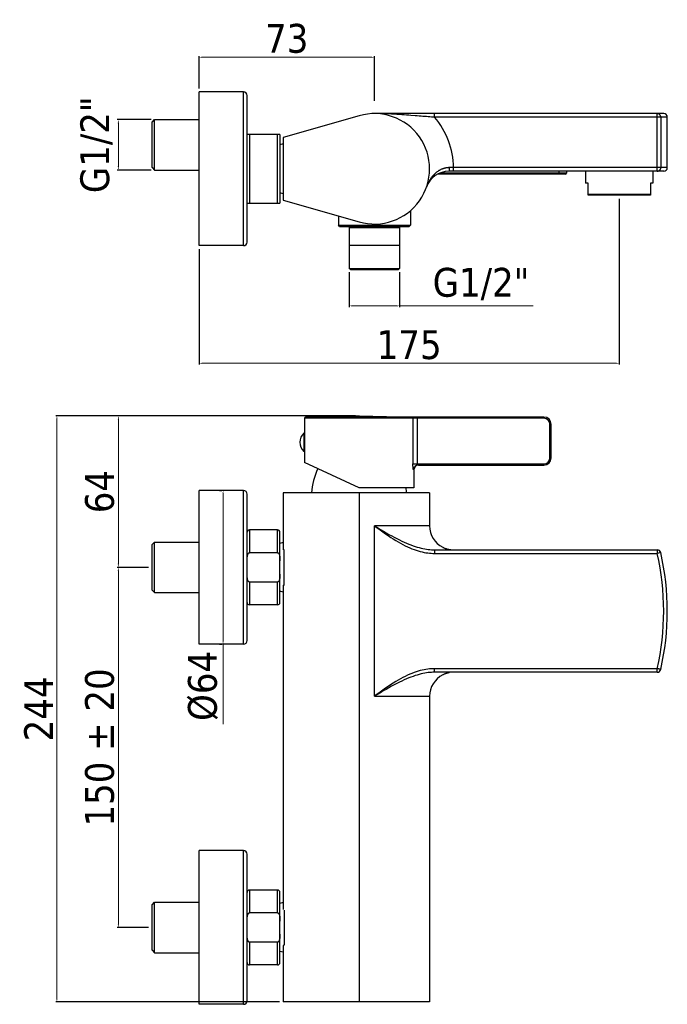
# Model space of a CAD drawing. Header units: millimetres. Extents: x 2018 to 2287, y 327 to 738.
import ezdxf

# ---------------------------------------------------------------- set-up
doc = ezdxf.new("R2010")
doc.units = ezdxf.units.MM
doc.layers.add('QUOTA', color=5, linetype='Continuous')
doc.styles.add('ISO', font='tahoma.ttf')
doc.dimstyles.new('ISO-25', dxfattribs={"dimtxt": 12, "dimasz": 1.5, "dimexe": 0.5, "dimexo": 1.5, "dimgap": 1.5, "dimtad": 1, "dimdec": 1, "dimtxsty": 'ISO', "dimcen": 2.5, "dimclrd": 7, "dimclre": 7, "dimclrt": 7, "dimadec": 0, "dimazin": 0, "dimtfac": 1, "dimtdec": 1, "dimtmove": 0, "dimatfit": 3, "dimfxl": 1, "dimlwd": 13, "dimarcsym": 0})

# ---------------------------------------------------------------- blocks, each defined once
blk = doc.blocks.new('*D10')
at = {"color": 7, "lineweight": -2, "transparency": 16777216}
for p, q in [((2157.4, 572.49), (2032.55, 572.49)), ((2125.76, 328.39), (2032.55, 328.39))]:
    blk.add_line(p, q, dxfattribs=at)
at = {"color": 7, "lineweight": 13, "transparency": 16777216}
blk.add_line((2033.05, 570.99), (2033.05, 329.89), dxfattribs=at)
at = {"color": 7, "transparency": 16777216}
for points in [[(2032.8, 570.99), (2033.3, 570.99), (2033.05, 572.49)], [(2032.8, 329.89), (2033.3, 329.89), (2033.05, 328.39)]]:
    blk.add_solid(points, dxfattribs=at)
at = {"layer": 'Defpoints', "color": 0, "transparency": 16777216}
for p in [(2158.9, 572.49), (2033.05, 328.39), (2127.26, 328.39)]:
    blk.add_point(p, dxfattribs=at)
at = {"color": 7, "transparency": 16777216, "insert": (2025.43, 450.44), "char_height": 12, "attachment_point": 5, "rotation": 90, "style": 'ISO'}
blk.add_mtext('244', dxfattribs=at)
blk = doc.blocks.new('*D7')
at = {"color": 7, "lineweight": -2, "transparency": 16777216}
for p, q in [((2071.26, 509.39), (2058.14, 509.39)), ((2071.26, 359.39), (2058.14, 359.39))]:
    blk.add_line(p, q, dxfattribs=at)
at = {"color": 7, "lineweight": 13, "transparency": 16777216}
blk.add_line((2058.64, 507.89), (2058.64, 360.89), dxfattribs=at)
at = {"color": 7, "transparency": 16777216}
for points in [[(2058.39, 507.89), (2058.89, 507.89), (2058.64, 509.39)], [(2058.39, 360.89), (2058.89, 360.89), (2058.64, 359.39)]]:
    blk.add_solid(points, dxfattribs=at)
at = {"layer": 'Defpoints', "color": 0, "transparency": 16777216}
for p in [(2072.76, 509.39), (2058.64, 359.39), (2072.76, 359.39)]:
    blk.add_point(p, dxfattribs=at)
at = {"color": 7, "transparency": 16777216, "insert": (2050.89, 434.39), "char_height": 12, "attachment_point": 5, "rotation": 90, "style": 'ISO'}
blk.add_mtext('150 ± 20', dxfattribs=at)
blk = doc.blocks.new('*D11')
at = {"color": 7, "lineweight": -2, "transparency": 16777216}
for p, q in [((2267.26, 662.89), (2267.26, 593.91)), ((2092.26, 641.89), (2092.26, 593.91))]:
    blk.add_line(p, q, dxfattribs=at)
at = {"color": 7, "lineweight": 13, "transparency": 16777216}
blk.add_line((2093.76, 594.41), (2265.76, 594.41), dxfattribs=at)
at = {"color": 7, "transparency": 16777216}
for points in [[(2093.76, 594.66), (2093.76, 594.16), (2092.26, 594.41)], [(2265.76, 594.66), (2265.76, 594.16), (2267.26, 594.41)]]:
    blk.add_solid(points, dxfattribs=at)
at = {"layer": 'Defpoints', "color": 0, "transparency": 16777216}
for p in [(2267.26, 664.39), (2092.26, 643.39), (2267.26, 594.41)]:
    blk.add_point(p, dxfattribs=at)
at = {"color": 7, "transparency": 16777216, "insert": (2179.76, 602.05), "char_height": 12, "attachment_point": 5, "style": 'ISO'}
blk.add_mtext('175', dxfattribs=at)
blk = doc.blocks.new('*D12')
at = {"color": 7, "lineweight": -2, "transparency": 16777216}
for p, q in [((2157.4, 572.49), (2058.14, 572.49)), ((2060.14, 509.39), (2059.14, 509.39))]:
    blk.add_line(p, q, dxfattribs=at)
at = {"color": 7, "lineweight": 13, "transparency": 16777216}
blk.add_line((2058.64, 510.89), (2058.64, 570.99), dxfattribs=at)
at = {"color": 7, "transparency": 16777216}
for points in [[(2058.39, 570.99), (2058.89, 570.99), (2058.64, 572.49)], [(2058.39, 510.89), (2058.89, 510.89), (2058.64, 509.39)]]:
    blk.add_solid(points, dxfattribs=at)
at = {"layer": 'Defpoints', "color": 0, "transparency": 16777216}
for p in [(2058.64, 572.49), (2158.9, 572.49), (2058.64, 509.39)]:
    blk.add_point(p, dxfattribs=at)
at = {"color": 7, "transparency": 16777216, "insert": (2050.9, 540.94), "char_height": 12, "attachment_point": 5, "rotation": 90, "style": 'ISO'}
blk.add_mtext('64', dxfattribs=at)
blk = doc.blocks.new('*D13')
at = {"color": 7, "lineweight": -2, "transparency": 16777216}
for p, q in [((2154.76, 632.39), (2154.76, 617.8)), ((2175.76, 632.39), (2175.76, 617.8))]:
    blk.add_line(p, q, dxfattribs=at)
at = {"color": 7, "lineweight": 13, "transparency": 16777216}
for p, q in [((2156.26, 618.3), (2174.26, 618.3)), ((2175.76, 618.3), (2231.44, 618.3))]:
    blk.add_line(p, q, dxfattribs=at)
at = {"color": 7, "transparency": 16777216}
for points in [[(2156.26, 618.55), (2156.26, 618.05), (2154.76, 618.3)], [(2174.26, 618.55), (2174.26, 618.05), (2175.76, 618.3)]]:
    blk.add_solid(points, dxfattribs=at)
at = {"layer": 'Defpoints', "color": 0, "transparency": 16777216}
for p in [(2154.76, 633.89), (2175.76, 633.89), (2175.76, 618.3)]:
    blk.add_point(p, dxfattribs=at)
at = {"color": 7, "transparency": 16777216, "insert": (2209.68, 627.37), "char_height": 12, "attachment_point": 5, "style": 'ISO'}
blk.add_mtext('G1/2"', dxfattribs=at)
blk = doc.blocks.new('*D8')
at = {"layer": 'Defpoints', "color": 0, "transparency": 16777216}
for p in [(2058.64, 695.89), (2073.76, 695.89), (2073.76, 674.89)]:
    blk.add_point(p, dxfattribs=at)
at = {"layer": 'QUOTA', "color": 7, "lineweight": -2, "transparency": 16777216}
for p, q in [((2072.26, 695.89), (2058.14, 695.89)), ((2072.26, 674.89), (2058.14, 674.89))]:
    blk.add_line(p, q, dxfattribs=at)
at = {"layer": 'QUOTA', "color": 7, "lineweight": 13, "transparency": 16777216}
blk.add_line((2058.64, 676.39), (2058.64, 694.39), dxfattribs=at)
at = {"layer": 'QUOTA', "color": 7, "transparency": 16777216}
for points in [[(2058.39, 694.39), (2058.89, 694.39), (2058.64, 695.89)], [(2058.39, 676.39), (2058.89, 676.39), (2058.64, 674.89)]]:
    blk.add_solid(points, dxfattribs=at)
at = {"layer": 'QUOTA', "color": 7, "transparency": 16777216, "insert": (2049.57, 685.39), "char_height": 12, "attachment_point": 5, "rotation": 90, "style": 'ISO'}
blk.add_mtext('G1/2"', dxfattribs=at)
blk = doc.blocks.new('*D9')
at = {"color": 7, "lineweight": -2, "transparency": 16777216}
for p, q in [((2092.26, 708.89), (2092.26, 722.38)), ((2165.26, 703.7), (2165.26, 722.38))]:
    blk.add_line(p, q, dxfattribs=at)
at = {"color": 7, "lineweight": 13, "transparency": 16777216}
blk.add_line((2093.76, 721.88), (2163.76, 721.88), dxfattribs=at)
at = {"color": 7, "transparency": 16777216}
for points in [[(2093.76, 722.13), (2093.76, 721.63), (2092.26, 721.88)], [(2163.76, 722.13), (2163.76, 721.63), (2165.26, 721.88)]]:
    blk.add_solid(points, dxfattribs=at)
at = {"layer": 'Defpoints', "color": 0, "transparency": 16777216}
for p in [(2165.26, 721.88), (2092.26, 707.39), (2165.26, 702.2)]:
    blk.add_point(p, dxfattribs=at)
at = {"color": 7, "transparency": 16777216, "insert": (2128.76, 729.63), "char_height": 12, "attachment_point": 5, "style": 'ISO'}
blk.add_mtext('73', dxfattribs=at)
blk = doc.blocks.new('*D14')
at = {"color": 7, "lineweight": -2, "transparency": 16777216}
for p, q in [((2100.76, 541.39), (2101.76, 541.39)), ((2100.76, 477.39), (2101.76, 477.39))]:
    blk.add_line(p, q, dxfattribs=at)
at = {"color": 7, "lineweight": 13, "transparency": 16777216}
for p, q in [((2102.26, 539.89), (2102.26, 478.89)), ((2102.26, 477.39), (2102.26, 444.14))]:
    blk.add_line(p, q, dxfattribs=at)
at = {"color": 7, "transparency": 16777216}
for points in [[(2102.01, 539.89), (2102.51, 539.89), (2102.26, 541.39)], [(2102.01, 478.89), (2102.51, 478.89), (2102.26, 477.39)]]:
    blk.add_solid(points, dxfattribs=at)
at = {"layer": 'Defpoints', "color": 0, "transparency": 16777216}
for p in [(2102.26, 541.39), (2102.26, 477.39), (2102.26, 477.39)]:
    blk.add_point(p, dxfattribs=at)
at = {"color": 7, "transparency": 16777216, "insert": (2093.92, 460.01), "char_height": 12, "attachment_point": 5, "rotation": 90, "style": 'ISO'}
blk.add_mtext('%%C64', dxfattribs=at)

msp = doc.modelspace()

# ---------------------------------------------------------------- linework, layer by layer
at = {"color": 7, "linetype": 'Continuous'}
for p, q in [((2092.26, 643.39), (2092.26, 707.39)), ((2110.76, 707.39), (2092.26, 707.39)), ((2110.76, 643.39), (2110.76, 707.39)), ((2112.26, 644.89), (2112.26, 705.89)), ((2158.9, 697.49), (2127.26, 688.39)), ((2285.76, 698.39), (2165.26, 698.39)), ((2190.29, 696.89), (2190.29, 698.39)), ((2283.07, 674.39), (2283.07, 698.39)), ((2072.76, 694.89), (2073.76, 695.89)), ((2072.76, 675.89), (2072.76, 694.89)), ((2073.76, 674.89), (2073.76, 695.89)), ((2073.76, 695.89), (2092.26, 695.89)), ((2287.26, 696.89), (2190.29, 696.89)), ((2284.53, 696.89), (2284.53, 675.89)), ((2287.26, 675.89), (2287.26, 696.89)), ((2125.96, 689.74), (2112.26, 689.74)), ((2113.26, 689.74), (2113.26, 661.04)), ((2124.96, 661.04), (2124.96, 689.74)), ((2125.96, 689.74), (2125.96, 661.04)), ((2127.26, 685.73), (2125.96, 685.32)), ((2127.26, 688.39), (2127.26, 662.39)), ((2072.76, 675.89), (2073.76, 674.89)), ((2073.76, 674.89), (2092.26, 674.89)), ((2285.76, 674.39), (2196.37, 674.39)), ((2198.26, 675.89), (2196.62, 675.89)), ((2287.26, 675.89), (2198.26, 675.89)), ((2198.26, 674.39), (2198.26, 675.89)), ((2253.26, 674.39), (2253.26, 669.39)), ((2281.26, 674.39), (2281.26, 669.39)), ((2254.26, 669.39), (2253.26, 669.39)), ((2254.26, 664.39), (2254.26, 669.39)), ((2280.26, 669.39), (2280.26, 664.39)), ((2281.26, 669.39), (2280.26, 669.39)), ((2127.26, 665.04), (2125.96, 665.45)), ((2254.26, 664.89), (2280.26, 664.89)), ((2280.26, 664.39), (2254.26, 664.39)), ((2112.26, 661.04), (2125.96, 661.04)), ((2127.26, 662.39), (2158.9, 653.28)), ((2180.26, 657.96), (2180.26, 651.89)), ((2150.26, 655.77), (2150.26, 651.89)), ((2150.26, 651.89), (2180.26, 651.89)), ((2150.76, 651.39), (2150.26, 651.89)), ((2150.76, 651.39), (2179.76, 651.39)), ((2155.26, 651.39), (2154.76, 650.89)), ((2154.76, 650.89), (2154.76, 633.89)), ((2154.76, 650.89), (2175.76, 650.89)), ((2175.26, 651.39), (2175.76, 650.89)), ((2175.76, 650.89), (2175.76, 633.89)), ((2179.76, 651.39), (2180.26, 651.89)), ((2110.76, 643.39), (2092.26, 643.39)), ((2175.76, 643.39), (2154.76, 643.39)), ((2154.76, 633.89), (2175.76, 633.89)), ((2155.26, 633.39), (2154.76, 633.89)), ((2155.26, 633.39), (2175.26, 633.39)), ((2175.26, 633.39), (2175.76, 633.89)), ((2092.26, 477.39), (2092.26, 541.39)), ((2110.76, 541.39), (2092.26, 541.39)), ((2110.76, 477.39), (2110.76, 541.39)), ((2112.26, 478.89), (2112.26, 539.89)), ((2127.26, 540.39), (2127.26, 516.88)), ((2188.26, 540.39), (2127.26, 540.39)), ((2158.9, 540.39), (2158.9, 328.39)), ((2188.26, 540.39), (2188.26, 526.69)), ((2113.26, 524.99), (2113.26, 515.51)), ((2124.96, 524.99), (2113.26, 524.99)), ((2124.96, 515.51), (2124.96, 524.99)), ((2165.26, 455.69), (2165.26, 526.69)), ((2188.26, 526.69), (2168.63, 526.69)), ((2125.96, 494.79), (2125.96, 523.99)), ((2072.76, 518.89), (2073.76, 519.89)), ((2072.76, 499.89), (2072.76, 518.89)), ((2073.76, 498.89), (2073.76, 519.89)), ((2073.76, 519.89), (2092.26, 519.89)), ((2127.26, 519.74), (2125.96, 519.33)), ((2124.96, 515.51), (2113.26, 515.51)), ((2127.76, 502.16), (2127.76, 516.62)), ((2190.29, 516.69), (2283.07, 516.69)), ((2190.29, 516.69), (2190.29, 515.19)), ((2190.29, 515.19), (2283.07, 515.19)), ((2283.07, 516.69), (2283.07, 515.19)), ((2284.53, 515.52), (2283.07, 515.19)), ((2124.96, 503.27), (2113.26, 503.27)), ((2113.26, 503.27), (2113.26, 493.79)), ((2124.96, 493.79), (2124.96, 503.27)), ((2127.26, 501.91), (2127.26, 366.88)), ((2072.76, 499.89), (2073.76, 498.89)), ((2073.76, 498.89), (2092.26, 498.89)), ((2127.26, 499.05), (2125.96, 499.45)), ((2124.96, 493.79), (2113.26, 493.79)), ((2110.76, 477.39), (2092.26, 477.39)), ((2283.07, 467.19), (2190.29, 467.19)), ((2190.29, 465.69), (2190.29, 467.19)), ((2283.07, 465.69), (2190.29, 465.69)), ((2283.07, 465.69), (2283.07, 467.19)), ((2165.26, 455.69), (2188.26, 455.69)), ((2188.26, 455.69), (2188.26, 328.39)), ((2092.26, 327.39), (2092.26, 391.39)), ((2110.76, 391.39), (2092.26, 391.39)), ((2110.76, 327.39), (2110.76, 391.39)), ((2112.26, 328.89), (2112.26, 389.89)), ((2113.26, 374.99), (2113.26, 365.51)), ((2124.96, 374.99), (2113.26, 374.99)), ((2124.96, 365.51), (2124.96, 374.99)), ((2125.96, 344.79), (2125.96, 373.99)), ((2072.76, 368.89), (2073.76, 369.89)), ((2073.76, 348.89), (2073.76, 369.89)), ((2073.76, 369.89), (2092.26, 369.89)), ((2127.26, 369.74), (2125.96, 369.33)), ((2072.76, 349.89), (2072.76, 368.89)), ((2124.96, 365.51), (2113.26, 365.51)), ((2127.76, 366.62), (2127.76, 352.16)), ((2113.26, 353.27), (2113.26, 343.79)), ((2124.96, 353.27), (2113.26, 353.27)), ((2124.96, 343.79), (2124.96, 353.27)), ((2072.76, 349.89), (2073.76, 348.89)), ((2073.76, 348.89), (2092.26, 348.89)), ((2127.26, 349.05), (2125.96, 349.45)), ((2127.26, 351.91), (2127.26, 328.39)), ((2124.96, 343.79), (2113.26, 343.79)), ((2188.26, 328.39), (2127.26, 328.39)), ((2110.76, 327.39), (2092.26, 327.39))]:
    msp.add_line(p, q, dxfattribs=at)
for p, q in [((2244.76, 673.14), (2191.53, 673.14)), ((2245.26, 673.64), (2192.57, 673.64)), ((2242.26, 673.14), (2242.26, 674.39)), ((2245.26, 674.39), (2245.26, 673.64)), ((2136.15, 571.5), (2136.15, 565.29)), ((2181.31, 571.5), (2136.15, 571.5)), ((2158.9, 572.49), (2136.64, 572)), ((2180.83, 572), (2136.64, 572)), ((2158.9, 572.49), (2181.65, 571.99)), ((2181.31, 571.5), (2181.31, 552.49)), ((2235.9, 571.99), (2181.51, 571.99)), ((2235.9, 571.49), (2181.86, 571.49)), ((2183.28, 552.49), (2183.28, 571.99)), ((2235.9, 571.49), (2235.9, 571.99)), ((2238.4, 554.99), (2238.4, 568.99)), ((2238.4, 568.99), (2238.9, 568.99)), ((2238.9, 554.99), (2238.9, 568.99)), ((2135.9, 565.29), (2135.9, 557.69)), ((2136.15, 565.29), (2135.9, 565.29)), ((2136.2, 565.29), (2136.2, 557.69)), ((2136.2, 562.61), (2136.29, 562.61)), ((2136.2, 562.49), (2136.29, 562.49)), ((2136.2, 560.49), (2136.29, 560.49)), ((2136.2, 560.37), (2136.29, 560.37)), ((2136.15, 557.69), (2135.9, 557.69)), ((2136.15, 557.69), (2136.15, 553.1)), ((2238.4, 554.99), (2238.9, 554.99)), ((2158.9, 542.49), (2136.15, 553.1)), ((2181.31, 552.49), (2235.9, 552.49)), ((2181.59, 549.99), (2181.65, 549.99)), ((2181.65, 549.99), (2181.65, 542.49)), ((2183.59, 551.99), (2235.9, 551.99)), ((2235.9, 552.49), (2235.9, 551.99)), ((2181.65, 542.49), (2158.9, 542.49))]:
    msp.add_line(p, q)
for points in [[(2170.18, 698.29), (2168.99, 698.33), (2167.78, 698.36), (2166.54, 698.38), (2165.26, 698.39)], [(2180.5, 697.63), (2179.58, 697.71), (2178.64, 697.78), (2177.67, 697.85), (2176.68, 697.92), (2175.67, 697.99), (2174.63, 698.06), (2173.56, 698.13), (2172.46, 698.19), (2171.34, 698.24), (2170.18, 698.29)], [(2190.29, 696.89), (2189.68, 696.93), (2189.04, 696.97), (2188.37, 697.02), (2187.69, 697.08), (2186.98, 697.13), (2186.25, 697.18), (2185.5, 697.24), (2184.73, 697.3), (2183.93, 697.36), (2183.11, 697.43), (2182.26, 697.49), (2180.5, 697.63)], [(2284.53, 696.89), (2284.52, 697.04), (2284.5, 697.2), (2284.46, 697.35), (2284.41, 697.49), (2284.34, 697.63), (2284.26, 697.76), (2284.16, 697.89), (2284.05, 698), (2283.93, 698.1), (2283.8, 698.18), (2283.67, 698.26), (2283.52, 698.31), (2283.37, 698.35), (2283.22, 698.38), (2283.07, 698.39)], [(2196.62, 675.89), (2196.46, 675.89), (2196.29, 675.89), (2196.13, 675.88), (2195.96, 675.87), (2195.79, 675.85), (2195.61, 675.83), (2195.43, 675.81), (2195.25, 675.78), (2195.06, 675.75), (2194.87, 675.72), (2194.67, 675.67), (2194.48, 675.62), (2194.27, 675.57), (2194.07, 675.51), (2193.86, 675.44), (2193.65, 675.37), (2193.44, 675.29), (2193.22, 675.2), (2193, 675.1), (2192.78, 674.99), (2192.56, 674.88), (2192.33, 674.76), (2192.11, 674.63), (2191.88, 674.48), (2191.65, 674.33), (2191.43, 674.17), (2191.2, 674), (2190.98, 673.82), (2190.76, 673.64), (2190.53, 673.44), (2190.31, 673.23), (2190.1, 673.01), (2189.88, 672.78), (2189.66, 672.53), (2189.45, 672.28), (2189.23, 672.01), (2189.02, 671.73), (2188.81, 671.43), (2188.61, 671.13), (2188.41, 670.82), (2188.22, 670.5), (2188.04, 670.18), (2187.87, 669.87), (2187.71, 669.55), (2187.57, 669.25), (2187.43, 668.95), (2187.31, 668.66), (2187.2, 668.4), (2187.1, 668.15), (2187.02, 667.93), (2186.94, 667.72)], [(2196.37, 674.39), (2196.4, 674.4), (2196.44, 674.44), (2196.47, 674.5), (2196.5, 674.59), (2196.52, 674.7), (2196.55, 674.83), (2196.57, 674.98), (2196.59, 675.14), (2196.6, 675.32), (2196.61, 675.5), (2196.62, 675.69), (2196.62, 675.89)], [(2283.07, 674.39), (2283.22, 674.4), (2283.37, 674.42), (2283.52, 674.46), (2283.67, 674.52), (2283.8, 674.59), (2283.93, 674.68), (2284.05, 674.78), (2284.16, 674.89), (2284.26, 675.01), (2284.34, 675.14), (2284.41, 675.28), (2284.46, 675.43), (2284.5, 675.58), (2284.52, 675.73), (2284.53, 675.89)], [(2168.63, 526.69), (2166.38, 526.69), (2165.26, 526.69)], [(2165.26, 526.69), (2166.45, 525.82), (2167.62, 524.97), (2168.76, 524.16), (2169.88, 523.37), (2170.98, 522.61), (2172.06, 521.89), (2173.11, 521.21), (2174.15, 520.57), (2175.16, 519.97), (2176.16, 519.4), (2177.15, 518.87), (2178.11, 518.38), (2179.06, 517.93), (2179.99, 517.52), (2180.91, 517.14), (2181.8, 516.8), (2182.68, 516.5), (2183.53, 516.23), (2184.37, 516), (2185.18, 515.8), (2185.98, 515.63), (2186.75, 515.49), (2187.5, 515.38), (2188.23, 515.3), (2188.94, 515.24), (2189.63, 515.2), (2190.29, 515.19)], [(2165.26, 526.69), (2166.54, 525.94), (2167.78, 525.2), (2169, 524.49), (2170.18, 523.8), (2171.34, 523.14), (2172.47, 522.52), (2173.56, 521.93), (2174.63, 521.37), (2175.67, 520.84), (2176.69, 520.35), (2177.67, 519.89), (2178.64, 519.47), (2179.58, 519.08), (2180.5, 518.72), (2181.4, 518.39), (2182.27, 518.1), (2183.11, 517.83), (2183.93, 517.6), (2184.73, 517.4), (2185.5, 517.22), (2186.26, 517.07), (2186.99, 516.95), (2187.69, 516.86), (2188.37, 516.78), (2189.04, 516.73), (2189.68, 516.7), (2190.29, 516.69)], [(2193.73, 517.78), (2193.84, 517.72), (2194.04, 517.63), (2194.24, 517.54), (2194.43, 517.45), (2194.62, 517.38), (2194.81, 517.31), (2194.99, 517.24), (2195.17, 517.18), (2195.34, 517.13), (2195.51, 517.08), (2195.68, 517.03), (2195.85, 516.99), (2196.01, 516.95), (2196.16, 516.91), (2196.32, 516.88), (2196.47, 516.85), (2196.62, 516.83)], [(2196.62, 516.83), (2196.8, 516.8), (2196.98, 516.77), (2197.16, 516.75), (2197.34, 516.73), (2197.53, 516.72), (2197.71, 516.71), (2197.89, 516.7), (2198.07, 516.69), (2198.26, 516.69)], [(2112.26, 512.08), (2112.26, 512.22), (2112.26, 512.35), (2112.26, 512.49), (2112.27, 512.62), (2112.27, 512.76), (2112.27, 512.89), (2112.28, 513.02), (2112.29, 513.15), (2112.3, 513.28), (2112.31, 513.4), (2112.32, 513.53), (2112.33, 513.65), (2112.34, 513.77), (2112.36, 513.88), (2112.38, 514), (2112.4, 514.11), (2112.42, 514.21), (2112.44, 514.32), (2112.46, 514.42), (2112.49, 514.52), (2112.52, 514.61), (2112.54, 514.7), (2112.57, 514.78), (2112.61, 514.86), (2112.64, 514.94), (2112.67, 515.01), (2112.71, 515.08), (2112.75, 515.14), (2112.78, 515.2), (2112.83, 515.25), (2112.87, 515.3), (2112.91, 515.35), (2112.96, 515.39), (2113.01, 515.43), (2113.06, 515.46), (2113.11, 515.48), (2113.16, 515.5), (2113.21, 515.51), (2113.26, 515.51)], [(2124.96, 515.51), (2125.01, 515.51), (2125.05, 515.5), (2125.1, 515.49), (2125.15, 515.46), (2125.2, 515.44), (2125.24, 515.41), (2125.29, 515.37), (2125.33, 515.33), (2125.37, 515.28), (2125.41, 515.23), (2125.45, 515.18), (2125.48, 515.13), (2125.52, 515.07), (2125.55, 515), (2125.58, 514.93), (2125.61, 514.87), (2125.64, 514.79), (2125.67, 514.72), (2125.69, 514.64), (2125.72, 514.57), (2125.74, 514.49), (2125.76, 514.4), (2125.78, 514.32), (2125.8, 514.23), (2125.82, 514.14), (2125.83, 514.05), (2125.85, 513.95), (2125.86, 513.85), (2125.88, 513.75), (2125.89, 513.65), (2125.9, 513.54), (2125.91, 513.42), (2125.92, 513.31), (2125.93, 513.19), (2125.94, 513.06), (2125.94, 512.94), (2125.95, 512.8), (2125.95, 512.67), (2125.96, 512.53), (2125.96, 512.38), (2125.96, 512.24), (2125.96, 512.08)], [(2113.26, 503.27), (2113.21, 503.28), (2113.17, 503.28), (2113.12, 503.3), (2113.08, 503.32), (2113.03, 503.34), (2112.99, 503.37), (2112.94, 503.41), (2112.9, 503.44), (2112.86, 503.49), (2112.82, 503.53), (2112.79, 503.58), (2112.75, 503.63), (2112.72, 503.69), (2112.69, 503.74), (2112.66, 503.8), (2112.64, 503.85), (2112.61, 503.91), (2112.59, 503.96), (2112.57, 504.02), (2112.55, 504.08), (2112.53, 504.13), (2112.51, 504.19), (2112.49, 504.25), (2112.48, 504.31), (2112.46, 504.37), (2112.45, 504.43), (2112.43, 504.49), (2112.42, 504.56), (2112.41, 504.62), (2112.39, 504.69), (2112.38, 504.76), (2112.37, 504.83), (2112.36, 504.9), (2112.35, 504.98), (2112.34, 505.06), (2112.33, 505.14), (2112.32, 505.22), (2112.31, 505.31), (2112.3, 505.4), (2112.3, 505.49), (2112.29, 505.58), (2112.28, 505.68), (2112.28, 505.78), (2112.27, 505.89), (2112.27, 505.99), (2112.27, 506.1), (2112.26, 506.22), (2112.26, 506.33), (2112.26, 506.45), (2112.26, 506.58), (2112.26, 506.7)], [(2125.96, 506.57), (2125.96, 506.43), (2125.96, 506.3), (2125.95, 506.16), (2125.95, 506.03), (2125.95, 505.9), (2125.94, 505.77), (2125.93, 505.64), (2125.92, 505.51), (2125.91, 505.38), (2125.9, 505.26), (2125.89, 505.14), (2125.88, 505.02), (2125.86, 504.91), (2125.84, 504.79), (2125.82, 504.68), (2125.8, 504.57), (2125.78, 504.47), (2125.76, 504.37), (2125.73, 504.27), (2125.7, 504.18), (2125.68, 504.09), (2125.65, 504.01), (2125.61, 503.93), (2125.58, 503.85), (2125.55, 503.78), (2125.51, 503.71), (2125.48, 503.65), (2125.44, 503.59), (2125.4, 503.53), (2125.35, 503.48), (2125.31, 503.44), (2125.26, 503.39), (2125.21, 503.36), (2125.16, 503.33), (2125.11, 503.3), (2125.06, 503.29), (2125.01, 503.28), (2124.96, 503.27)], [(2190.29, 467.19), (2189.63, 467.18), (2188.94, 467.15), (2188.23, 467.09), (2187.5, 467), (2186.75, 466.89), (2185.97, 466.75), (2185.18, 466.58), (2184.36, 466.38), (2183.53, 466.15), (2182.67, 465.88), (2181.8, 465.58), (2180.9, 465.24), (2179.99, 464.86), (2179.06, 464.45), (2178.11, 464), (2177.14, 463.51), (2176.16, 462.98), (2175.16, 462.42), (2174.14, 461.81), (2173.11, 461.17), (2172.05, 460.49), (2170.98, 459.77), (2169.88, 459.01), (2168.76, 458.23), (2167.61, 457.41), (2166.45, 456.57), (2165.26, 455.69)], [(2190.29, 465.69), (2189.68, 465.68), (2189.04, 465.65), (2188.37, 465.6), (2187.69, 465.53), (2186.98, 465.43), (2186.25, 465.31), (2185.5, 465.16), (2184.73, 464.99), (2183.93, 464.78), (2183.11, 464.55), (2182.26, 464.29), (2181.39, 463.99), (2180.5, 463.67), (2179.58, 463.31), (2178.64, 462.91), (2177.67, 462.49), (2176.68, 462.03), (2175.67, 461.54), (2174.63, 461.01), (2173.56, 460.45), (2172.46, 459.86), (2171.34, 459.24), (2170.18, 458.58), (2168.99, 457.9), (2167.78, 457.18), (2166.54, 456.45), (2165.26, 455.69)], [(2196.62, 465.56), (2196.46, 465.53), (2196.29, 465.5), (2196.13, 465.46), (2195.96, 465.42), (2195.79, 465.38), (2195.61, 465.34), (2195.43, 465.28), (2195.25, 465.23), (2195.06, 465.17), (2194.87, 465.1), (2194.67, 465.03), (2194.48, 464.95), (2194.27, 464.86), (2194.07, 464.77), (2193.86, 464.67), (2193.72, 464.6)], [(2283.8, 467.03), (2283.67, 467.06), (2283.52, 467.09), (2283.37, 467.12), (2283.22, 467.16), (2283.07, 467.19)], [(2284.53, 466.86), (2284.52, 466.86), (2284.5, 466.87), (2284.46, 466.88), (2284.41, 466.89), (2284.34, 466.9), (2284.26, 466.92), (2284.16, 466.94), (2284.05, 466.97), (2283.8, 467.03)], [(2112.26, 362.08), (2112.26, 362.22), (2112.26, 362.35), (2112.26, 362.49), (2112.27, 362.62), (2112.27, 362.76), (2112.27, 362.89), (2112.28, 363.02), (2112.29, 363.15), (2112.3, 363.28), (2112.31, 363.4), (2112.32, 363.53), (2112.33, 363.65), (2112.34, 363.77), (2112.36, 363.88), (2112.38, 364), (2112.4, 364.11), (2112.42, 364.21), (2112.44, 364.32), (2112.46, 364.42), (2112.49, 364.52), (2112.52, 364.61), (2112.54, 364.7), (2112.57, 364.78), (2112.61, 364.86), (2112.64, 364.94), (2112.67, 365.01), (2112.71, 365.08), (2112.75, 365.14), (2112.78, 365.2), (2112.83, 365.25), (2112.87, 365.3), (2112.91, 365.35), (2112.96, 365.39), (2113.01, 365.43), (2113.06, 365.46), (2113.11, 365.48), (2113.16, 365.5), (2113.21, 365.51), (2113.26, 365.51)], [(2124.96, 365.51), (2125.01, 365.51), (2125.05, 365.5), (2125.1, 365.49), (2125.15, 365.46), (2125.2, 365.44), (2125.24, 365.41), (2125.29, 365.37), (2125.33, 365.33), (2125.37, 365.28), (2125.41, 365.23), (2125.45, 365.18), (2125.48, 365.13), (2125.52, 365.07), (2125.55, 365), (2125.58, 364.93), (2125.61, 364.87), (2125.64, 364.79), (2125.67, 364.72), (2125.69, 364.64), (2125.72, 364.57), (2125.74, 364.49), (2125.76, 364.4), (2125.78, 364.32), (2125.8, 364.23), (2125.82, 364.14), (2125.83, 364.05), (2125.85, 363.95), (2125.86, 363.85), (2125.88, 363.75), (2125.89, 363.65), (2125.9, 363.54), (2125.91, 363.42), (2125.92, 363.31), (2125.93, 363.19), (2125.94, 363.06), (2125.94, 362.94), (2125.95, 362.8), (2125.95, 362.67), (2125.96, 362.53), (2125.96, 362.38), (2125.96, 362.24), (2125.96, 362.08)], [(2113.26, 353.27), (2113.21, 353.28), (2113.17, 353.28), (2113.12, 353.3), (2113.08, 353.32), (2113.03, 353.34), (2112.99, 353.37), (2112.94, 353.41), (2112.9, 353.44), (2112.86, 353.49), (2112.82, 353.53), (2112.79, 353.58), (2112.75, 353.63), (2112.72, 353.69), (2112.69, 353.74), (2112.66, 353.8), (2112.64, 353.85), (2112.61, 353.91), (2112.59, 353.96), (2112.57, 354.02), (2112.55, 354.08), (2112.53, 354.13), (2112.51, 354.19), (2112.49, 354.25), (2112.48, 354.31), (2112.46, 354.37), (2112.45, 354.43), (2112.43, 354.49), (2112.42, 354.56), (2112.41, 354.62), (2112.39, 354.69), (2112.38, 354.76), (2112.37, 354.83), (2112.36, 354.9), (2112.35, 354.98), (2112.34, 355.06), (2112.33, 355.14), (2112.32, 355.22), (2112.31, 355.31), (2112.3, 355.4), (2112.3, 355.49), (2112.29, 355.58), (2112.28, 355.68), (2112.28, 355.78), (2112.27, 355.89), (2112.27, 355.99), (2112.27, 356.1), (2112.26, 356.22), (2112.26, 356.33), (2112.26, 356.45), (2112.26, 356.58), (2112.26, 356.7)], [(2125.96, 356.57), (2125.96, 356.43), (2125.96, 356.3), (2125.95, 356.16), (2125.95, 356.03), (2125.95, 355.9), (2125.94, 355.77), (2125.93, 355.64), (2125.92, 355.51), (2125.91, 355.38), (2125.9, 355.26), (2125.89, 355.14), (2125.88, 355.02), (2125.86, 354.91), (2125.84, 354.79), (2125.82, 354.68), (2125.8, 354.57), (2125.78, 354.47), (2125.76, 354.37), (2125.73, 354.27), (2125.7, 354.18), (2125.68, 354.09), (2125.65, 354.01), (2125.61, 353.93), (2125.58, 353.85), (2125.55, 353.78), (2125.51, 353.71), (2125.48, 353.65), (2125.44, 353.59), (2125.4, 353.53), (2125.35, 353.48), (2125.31, 353.44), (2125.26, 353.39), (2125.21, 353.36), (2125.16, 353.33), (2125.11, 353.3), (2125.06, 353.29), (2125.01, 353.28), (2124.96, 353.27)]]:
    msp.add_lwpolyline(points, dxfattribs=at)
for centre, radius, start, end in [((2110.76, 705.89), 1.5, 0, 90), ((2165.26, 675.39), 23, 253.9489, 106.0511), ((2285.76, 696.89), 1.5, 0, 90), ((2165.26, 675.39), 33, 0.8682, 40.6558), ((2196.37, 664.39), 10, 90.0001, 160.5281), ((2285.76, 675.89), 1.5, 270, 0), ((2110.76, 644.89), 1.5, 270, 0), ((2110.76, 539.89), 1.5, 0, 90), ((2113.26, 523.99), 1, 90, 180), ((2124.96, 523.99), 1, 0, 90), ((2198.26, 526.69), 10, 180, 243.0065), ((2283.07, 515.19), 1.5, 12.7944, 90), ((2177.38, 491.19), 108.38, 347.2056, 12.7944), ((2177.38, 491.19), 109.88, 347.2056, 12.7944), ((2113.26, 494.79), 1, 180, 270), ((2124.96, 494.79), 1, 270, 0), ((2110.76, 478.89), 1.5, 270, 0), ((2198.26, 455.69), 10, 117.0198, 180), ((2283.07, 467.19), 1.5, 270, 347.2056), ((2110.76, 389.89), 1.5, 0, 90), ((2113.26, 373.99), 1, 90, 180), ((2124.96, 373.99), 1, 0, 90), ((2113.26, 344.79), 1, 180, 270), ((2124.96, 344.79), 1, 270, 0), ((2110.76, 328.89), 1.5, 270, 0)]:
    msp.add_arc(centre, radius, start, end, dxfattribs=at)
for centre, radius, start, end in [((2244.76, 673.64), 0.5, 270, 0), ((2136.65, 571.5), 0.5, 91.259, 180), ((2181.46, 571.68), 0.312, 80.5033, 88.7032), ((2235.9, 568.99), 3, 0, 90), ((2235.9, 568.99), 2.5, 0, 90), ((2139.3, 561.49), 5.1, 131.7955, 228.2045), ((2113.39, 561.48), 22.93, 2.8487, 5.8014), ((2113.4, 561.48), 22.92, 2.5467, 2.8464), ((2113.62, 561.49), 22.7, 0.0058, 2.5427), ((2113.3, 561.51), 23.01, 354.2042, 357.1458), ((2113.72, 561.49), 22.6, 357.4515, 360), ((2113.4, 561.51), 22.92, 357.1536, 357.4533), ((2235.9, 554.99), 3, 270, 0), ((2235.9, 554.99), 2.5, 270, 0), ((2168.95, 537.91), 30, 155.1807, 175.2569), ((2183.65, 549.99), 2, 91.7721, 180), ((2148.85, 537.91), 30, 4.7431, 8.7855)]:
    msp.add_arc(centre, radius, start, end)
for start_param, end_param in [(-2.638835, -2.619278), (2.619278, 2.638835)]:
    msp.add_ellipse((2082.08, 509.39), major_axis=(-52.14, 0), ratio=0.287711, start_param=start_param, end_param=end_param, dxfattribs=at)
at = {"color": 7, "linetype": 'Continuous', "extrusion": (0, 0, -1)}
msp.add_ellipse((2082.08, 359.39), major_axis=(-52.14, 0), ratio=0.287711, start_param=-2.638835, end_param=-2.619278, dxfattribs=at)
for points, knots in [([(2181.31, 571.5), (2181.31, 571.63), (2181.21, 571.89), (2180.95, 572), (2180.83, 572)], [0, 0, 0, 0, 0.502615, 1, 1, 1, 1]), ([(2181.47, 571.99), (2181.39, 571.99), (2181.18, 572), (2180.97, 572), (2180.83, 572)], [0, 0, 0, 0, 0.357057, 1, 1, 1, 1]), ([(2181.86, 571.49), (2181.8, 571.49), (2181.61, 571.5), (2181.43, 571.5), (2181.31, 571.5)], [0, 0, 0, 0, 0.358258, 1, 1, 1, 1]), ([(2181.47, 571.99), (2181.47, 571.99), (2181.49, 571.99), (2181.5, 571.99), (2181.51, 571.99)], [0, 0, 0, 0, 0.282557, 1, 1, 1, 1]), ([(2181.86, 571.49), (2181.86, 571.61), (2181.81, 571.78), (2181.66, 571.94), (2181.56, 571.98), (2181.51, 571.99)], [0, 0, 0, 0, 0.534536, 0.776338, 1, 1, 1, 1]), ([(2181.59, 549.99), (2181.59, 549.99), (2181.57, 550.01), (2181.55, 550.05), (2181.53, 550.12), (2181.5, 550.25), (2181.46, 550.47), (2181.41, 550.78), (2181.37, 551.16), (2181.34, 551.58), (2181.32, 552.03), (2181.31, 552.34), (2181.31, 552.49)], [0, 0, 0, 0, 0.00877, 0.026121, 0.052966, 0.089077, 0.186998, 0.314574, 0.465726, 0.634281, 0.814348, 1, 1, 1, 1]), ([(2183.59, 551.99), (2183.33, 551.99), (2182.8, 551.89), (2182.14, 551.44), (2181.7, 550.78), (2181.59, 550.25), (2181.59, 549.99)], [0, 0, 0, 0, 0.24973, 0.49959, 0.749692, 1, 1, 1, 1]), ([(2183.49, 552.04), (2183.47, 552.06), (2183.35, 552.18), (2183.28, 552.36), (2183.28, 552.49)], [0, 0, 0, 0, 0.200474, 1, 1, 1, 1]), ([(2183.59, 551.99), (2183.58, 551.99), (2183.55, 552), (2183.51, 552.02), (2183.49, 552.04)], [0, 0, 0, 0, 0.197722, 1, 1, 1, 1])]:
    msp.add_open_spline(points, degree=3, knots=knots)

# ---------------------------------------------------------------- dimensions: what is measured, and where the dimension line sits
for base, p1, p2, picture, middle in [((2165.26, 721.88), (2092.26, 707.39), (2165.26, 702.2), '*D9', (2128.76, 729.63)), ((2267.26, 594.41), (2092.26, 643.39), (2267.26, 664.39), '*D11', (2179.76, 602.05))]:
    dim = msp.add_linear_dim(base=base, p1=p1, p2=p2, dimstyle='ISO-25')
    dim.commit()
    dim.dimension.update_dxf_attribs({"geometry": picture, "text_midpoint": middle})
dim = msp.add_linear_dim(base=(2175.76, 618.3), p1=(2154.76, 633.89), p2=(2175.76, 633.89), text='G1/2"', dimstyle='ISO-25')
dim.commit()
dim.dimension.update_dxf_attribs({"geometry": '*D13', "text_midpoint": (2209.68, 618.3), "dimtype": 160})
dim = msp.add_linear_dim(base=(2033.05, 328.39), p1=(2158.9, 572.49), p2=(2127.26, 328.39), angle=90, dimstyle='ISO-25', override={"dimdec": 0})
dim.commit()
dim.dimension.update_dxf_attribs({"geometry": '*D10', "text_midpoint": (2025.43, 450.44)})
dim = msp.add_linear_dim(base=(2058.64, 572.49), p1=(2058.64, 509.39), p2=(2158.9, 572.49), angle=90, text='64', dimstyle='ISO-25', override={"dimdec": 0})
dim.commit()
dim.dimension.update_dxf_attribs({"geometry": '*D12', "text_midpoint": (2050.9, 540.94)})
dim = msp.add_linear_dim(base=(2102.26, 477.39), p1=(2102.26, 541.39), p2=(2102.26, 477.39), angle=90, text='%%C<>', dimstyle='ISO-25', override={"dimdec": 0})
dim.commit()
dim.dimension.update_dxf_attribs({"geometry": '*D14', "text_midpoint": (2102.26, 460.01), "dimtype": 160})
dim = msp.add_linear_dim(base=(2058.64, 359.39), p1=(2072.76, 509.39), p2=(2072.76, 359.39), angle=90, text='<> ± 20', dimstyle='ISO-25')
dim.commit()
dim.dimension.update_dxf_attribs({"geometry": '*D7', "text_midpoint": (2050.89, 434.39)})
at = {"layer": 'QUOTA'}
dim = msp.add_linear_dim(base=(2058.64, 695.89), p1=(2073.76, 674.89), p2=(2073.76, 695.89), angle=270, text='G1/2"', dimstyle='ISO-25', dxfattribs=at)
dim.commit()
dim.dimension.update_dxf_attribs({"geometry": '*D8', "text_midpoint": (2058.64, 685.39), "dimtype": 160})

doc.saveas('drawing.dxf')
